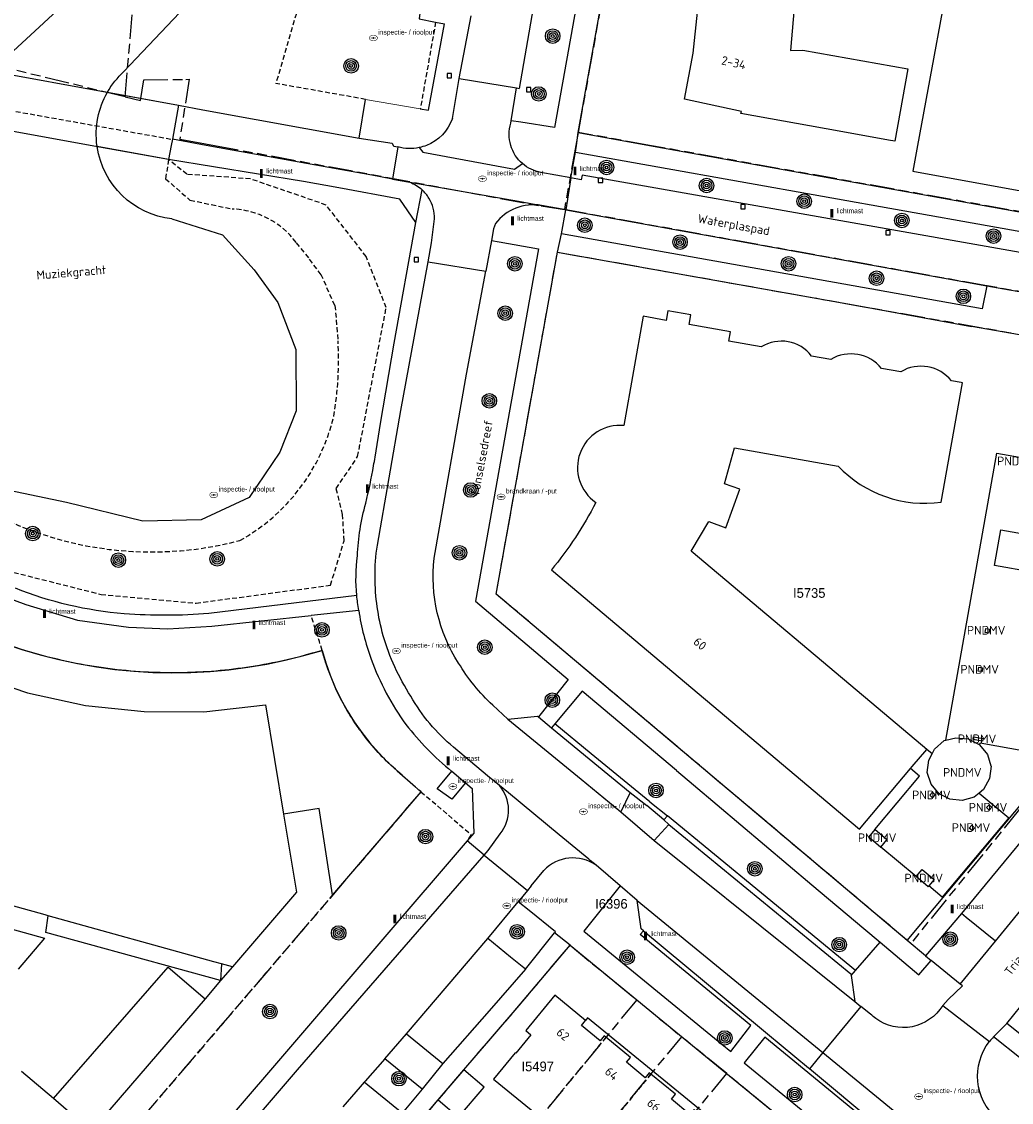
# Model space of a CAD drawing. Extents: x 168491 to 169507, y 481494 to 482503.
# Tile 80 of 108: x 169283 to 169385, y 481901 to 482013. Entities that reach past the tile are written whole.
import ezdxf
from ezdxf.enums import TextEntityAlignment as Align

# ---------------------------------------------------------------- set-up
doc = ezdxf.new("R2010")
doc.units = 0
doc.header["$LTSCALE"] = 0.5
doc.linetypes.add('KAD', pattern=[12, 5, -1, 2, -1, 2, -1])
doc.linetypes.add('STIPPELFIJN', pattern=[1.5, 1, -0.5])
doc.layers.get('0').update_dxf_attribs({"linetype": 'CONTINUOUS'})
for name, color, linetype in [('G01', 3, 'KAD'), ('G_BTD', 3, 'CONTINUOUS'), ('G_GBIP1', 7, 'CONTINUOUS'), ('G_OBDP1', 7, 'CONTINUOUS'), ('G_PNDMV', 1, 'CONTINUOUS'), ('G_WGD', 2, 'CONTINUOUS'), ('G_WTD', 4, 'CONTINUOUS'), ('LSHD', 7, 'CONTINUOUS'), ('NAR', 7, 'CONTINUOUS'), ('ORL', 7, 'CONTINUOUS'), ('PNDMV', 7, 'CONTINUOUS'), ('PPAL', 7, 'CONTINUOUS'), ('PPUT', 7, 'CONTINUOUS'), ('PVGO', 7, 'CONTINUOUS'), ('Q23', 4, 'CONTINUOUS'), ('Z01', 2, 'CONTINUOUS')]:
    doc.layers.add(name, color=color, linetype=linetype)
doc.layers.add('PND', color=8, linetype='CONTINUOUS', lineweight=25)
doc.styles.add('ISO', font='isocpeur.ttf', dxfattribs={"height": 1})

# ---------------------------------------------------------------- blocks, each defined once
blk = doc.blocks.new('BOOM')
at = {"color": 0}
for radius in [0.75, 0.55, 0.35, 0.15]:
    blk.add_circle((0, 0), radius, dxfattribs=at)
blk = doc.blocks.new('PAAL')
at = {"linetype": 'ByBlock', "lineweight": -2}
h = blk.add_hatch(color=0, dxfattribs=at)
h.dxf.hatch_style = 1
h.paths.add_polyline_path([(0.15, 0.8), (-0.15, 0.8), (-0.15, -0.1), (0, -0.1, -0.414214), (-0.1, 0, -1), (0.1, 0, -0.414214), (0, -0.1), (0.15, -0.1)])
at = {"linetype": 'ByBlock', "lineweight": -2, "true_color": 0x681648}
h = blk.add_hatch(color=219, dxfattribs=at)
h.dxf.hatch_style = 1
h.paths.add_polyline_path([(-0.1, 0, 1), (0.1, 0, 1)])
at = {"color": 0, "linetype": 'ByBlock', "lineweight": -2}
blk.add_attdef('PAAL', (0.5, 0.35), '', height=0.5, dxfattribs=at)
blk = doc.blocks.new('put')
at = {"linetype": 'ByBlock', "lineweight": -2}
h = blk.add_hatch(color=0, dxfattribs=at)
h.dxf.hatch_style = 1
edge = h.paths.add_edge_path()
edge.add_spline(control_points=[(0.44, 0), (0.44, 0.04), (0.43, 0.09), (0.36, 0.2), (0.28, 0.26), (0.09, 0.32), (-0.02, 0.33), (-0.22, 0.29), (-0.31, 0.24), (-0.42, 0.12), (-0.44, 0.06), (-0.44, -0.06), (-0.42, -0.12), (-0.33, -0.22), (-0.28, -0.26), (-0.1, -0.33), (0.04, -0.33), (0.27, -0.27), (0.37, -0.2), (0.43, -0.08), (0.44, -0.04), (0.44, 0)], knot_values=[0, 0, 0, 0, 0.380029, 0.380029, 1.118666, 1.118666, 1.857303, 1.857303, 2.59594, 2.59594, 3.13294, 3.13294, 3.66994, 3.66994, 4.20694, 4.20694, 5.079565, 5.079565, 5.952189, 5.952189, 6.283185, 6.283185, 6.283185, 6.283185], degree=3, periodic=0)
edge = h.paths.add_edge_path(flags=16)
edge.add_ellipse((0, 0), major_axis=(0.392, 0), ratio=0.689655, start_angle=0, end_angle=360)
h = blk.add_hatch(color=0, dxfattribs=at)
h.dxf.hatch_style = 1
h.paths.add_polyline_path([(-0.1, 0, -0.096396), (-0.09, 0.04), (-0.25, 0.04, 1), (-0.25, -0.04), (-0.09, -0.04, -0.096396)])
at = {"linetype": 'ByBlock', "lineweight": -2, "true_color": 0x681648}
h = blk.add_hatch(color=219, dxfattribs=at)
h.dxf.hatch_style = 1
h.paths.add_polyline_path([(0.1, 0, 1), (-0.1, 0, 1)])
at = {"linetype": 'ByBlock', "lineweight": -2}
h = blk.add_hatch(color=0, dxfattribs=at)
h.dxf.hatch_style = 1
h.paths.add_polyline_path([(0.25, 0.04), (0.09, 0.04, -0.096396), (0.1, 0, -0.096396), (0.09, -0.04), (0.25, -0.04, 1)])
at = {"color": 0, "linetype": 'ByBlock', "lineweight": -2}
blk.add_attdef('PUT', (0.5, 0.35), '', height=0.5, dxfattribs=at)
blk = doc.blocks.new('Q23')
for p, q in [((0.22, 0.22), (-0.23, 0.22)), ((-0.23, 0.22), (-0.23, -0.23)), ((0.22, -0.23), (0.22, 0.22)), ((-0.23, -0.23), (0.22, -0.23))]:
    blk.add_line(p, q)

msp = doc.modelspace()

# ---------------------------------------------------------------- linework, layer by layer
at = {"layer": 'G01'}
for p, q in [((169339.947, 482001.323), (169339.7107, 482000)), ((169339.7107, 482000), (169338.527, 481993.372)), ((169345.987, 481911.817), (169329.343, 481891.6)), ((169345.987, 481911.817), (169350.626, 481908.013)), ((169333.904, 481887.699), (169350.626, 481908.013)), ((169355.267, 481904.208), (169350.626, 481908.013)), ((169338.464, 481883.799), (169355.267, 481904.208)), ((169359.906, 481900.403), (169355.267, 481904.208))]:
    msp.add_line(p, q, dxfattribs=at)
for points in [[(169293.214, 482005.006), (169294.485, 482020.094), (169295.9, 482036.89), (169327.33, 482034.24), (169416.168, 482157.446), (169457.25, 482214.42)], [(169359.216, 482048.188), (169353.02, 482041.4), (169352.457, 482040.777), (169345.65, 482033.247), (169339.947, 482001.323)], [(169293.214, 482005.006), (169268.009, 482011.112), (169236.852, 482016.217), (169237.824, 482021.346), (169226.105, 482022.625)], [(169293.214, 482005.006), (169294.787, 482004.625), (169295.126, 482006.751), (169299.457, 482006.814), (169299.817, 482006.819), (169298.843, 482000.655), (169300.571, 482000.343), (169302.4209, 482000)], [(169347.322, 482000), (169339.947, 482001.323)], [(169302.4209, 482000), (169336.145, 481993.747), (169338.527, 481993.372)], [(169390.255, 481992.298), (169347.322, 482000)], [(169445.888, 481907.052), (169457.004, 481968.025), (169454.654, 481968.699), (169451.77, 481969.525), (169420.225, 481978.564), (169393.418, 481983.488), (169391.417, 481983.854), (169390.23, 481984.072), (169387.568, 481984.559), (169382.092, 481985.5), (169338.66, 481993.351), (169338.527, 481993.372)], [(169280.671, 481948.605), (169282.545, 481947.976), (169284.441, 481947.417), (169286.358, 481946.932), (169288.291, 481946.52), (169290.239, 481946.181), (169292.152, 481945.922), (169294.108, 481945.731), (169296.071, 481945.615), (169298.036, 481945.572), (169300.001, 481945.604), (169301.964, 481945.71), (169303.922, 481945.89), (169305.871, 481946.145), (169307.809, 481946.472), (169309.733, 481946.873), (169311.641, 481947.346), (169313.53, 481947.891), (169313.912, 481946.594), (169314.364, 481945.32), (169314.885, 481944.073), (169315.471, 481942.855), (169316.123, 481941.671), (169316.838, 481940.523), (169317.614, 481939.416), (169318.448, 481938.353), (169319.339, 481937.336), (169320.284, 481936.369), (169321.279, 481935.454), (169323.737, 481933.316), (169290.388, 481894.32)], [(169322.215, 481897.697), (169322.708, 481898.24), (169333.226, 481910.506), (169339.115, 481917.452), (169345.987, 481911.817)]]:
    msp.add_lwpolyline(points, dxfattribs=at)
msp.add_lwpolyline([(169337.807, 481988.983), (169391.276, 481979.462), (169393.195, 481979.12), (169393.754, 481979.021), (169396.753, 481978.487), (169389.24, 481936.157), (169374.263, 481917.64), (169372.12, 481919.446), (169363.917, 481926.36), (169346.287, 481941.22), (169331.489, 481953.693)], close=True, dxfattribs=at)
at = {"layer": 'G_BTD', "linetype": 'STIPPELFIJN', "lineweight": -3, "transparency": 33554687}
for points in [[(169320.81, 482024.035), (169314.237, 482025.133), (169308.76, 482006.389)], [(169325.24, 482012.714), (169323.659, 482003.784)], [(169318.012, 482004.745), (169308.76, 482006.389)], [(169261.6767, 482000), (169259.668, 481998.163), (169254.752, 481991.102), (169256.683, 481981.954), (169261.467, 481972.324), (169266.44, 481966.305), (169273.901, 481959.384), (169280.264, 481956.308), (169290.723, 481953.667), (169300.524, 481952.764), (169314.395, 481954.613)], [(169297.697, 481998.529), (169297.377, 481996.555), (169299.893, 481994.35), (169304.25, 481993.433)], [(169314.395, 481954.613), (169315.796, 481959.197), (169315.649, 481961.893), (169314.985, 481964.59), (169317.197, 481967.893), (169320.146, 481983.262), (169318.082, 481988.519), (169313.953, 481993.844), (169306.138, 481996.541), (169299.576, 481997.013), (169297.697, 481998.529)], [(169314.853, 481983.48), (169313.431, 481986.643), (169312.147, 481988.385), (169310.863, 481989.99)], [(169314.853, 481983.48), (169315.174, 481979.813)], [(169323.727, 481933.304), (169328.895, 481928.884), (169328.509, 481928.227)], [(169314.613, 481922.647), (169290.388, 481894.32)]]:
    msp.add_lwpolyline(points, dxfattribs=at)
at = {"layer": 'G_BTD', "linetype": 'Continuous', "lineweight": 25, "transparency": 33554687}
for points in [[(169291.377, 482005.479), (169298.716, 482004.149)], [(169297.697, 481998.529), (169290.319, 481999.867)], [(169297.697, 481998.529), (169290.319, 481999.867)], [(169328.311, 481934.213), (169326.898, 481932.538), (169325.409, 481933.584), (169326.896, 481935.407)], [(169323.727, 481933.304), (169321.794, 481935.006)], [(169323.727, 481933.304), (169314.613, 481922.647)], [(169314.613, 481922.647), (169313.215, 481931.585), (169309.56, 481930.983)]]:
    msp.add_lwpolyline(points, dxfattribs=at)
at = {"layer": 'G_BTD', "linetype": 'STIPPELFIJN', "lineweight": -3, "transparency": 33554687}
for points in [[(169304.25, 481993.433, -0.22491009), (169310.863, 481989.99)], [(169315.174, 481979.813, -0.05693385), (169314.728, 481972.05)], [(169314.728, 481972.05, -0.21070879), (169305.046, 481959.221)], [(169305.046, 481959.221, -0.28136637), (169269.228, 481969.983)], [(169312.391, 481951.49, -0.00636837), (169313.53, 481947.891)]]:
    msp.add_lwpolyline(points, format="xyb", dxfattribs=at)
at = {"layer": 'G_BTD', "linetype": 'Continuous', "lineweight": 25, "transparency": 33554687}
for points in [[(169287.679, 481946.643, -0.03811476), (169280.048, 481948.834)], [(169313.53, 481947.891, -0.02324467), (169308.873, 481946.685)], [(169313.945, 481946.496, 0.0021716), (169313.53, 481947.891)], [(169295.22, 481945.656, -0.03674524), (169287.679, 481946.643)], [(169308.873, 481946.685, -0.03510609), (169301.666, 481945.69)], [(169315.693, 481942.434, -0.04436147), (169313.945, 481946.496)], [(169301.666, 481945.69, -0.03102777), (169295.22, 481945.656)], [(169318.294, 481938.541, -0.04685719), (169315.693, 481942.434)], [(169321.794, 481935.006, -0.04790428), (169318.294, 481938.541)]]:
    msp.add_lwpolyline(points, format="xyb", dxfattribs=at)
at = {"layer": 'G_GBIP1', "linetype": 'Continuous', "lineweight": 25, "transparency": 33554687}
for points in [[(169372.705, 481883.429), (169372.99, 481883.776), (169340.917, 481909.965), (169340.703, 481909.691)], [(169325.495, 481901.491), (169328.167, 481904.607)], [(169327.588, 481899.714), (169330.236, 481902.832), (169328.167, 481904.607)]]:
    msp.add_lwpolyline(points, dxfattribs=at)
at = {"layer": 'G_OBDP1', "linetype": 'Continuous', "lineweight": 25, "transparency": 33554687}
for points in [[(169272.248, 482008.948), (169298.716, 482004.149)], [(169289.584, 482000), (169271.229, 482003.328)], [(169298.716, 482004.149), (169298.077, 482000.626)], [(169297.697, 481998.529), (169289.584, 482000)], [(169297.9636, 482000), (169297.697, 481998.529)], [(169298.077, 482000.626), (169297.9636, 482000)]]:
    msp.add_lwpolyline(points, dxfattribs=at)
at = {"layer": 'G_PNDMV', "linetype": 'Continuous', "lineweight": 25, "transparency": 33554687}
for points in [[(169362.522, 482017.43), (169361.836, 482009.803), (169363.113, 482009.814), (169373.947, 482007.889), (169372.609, 482000.429), (169371.957, 482000.547), (169366.883, 482001.462), (169356.737, 482003.292), (169356.781, 482003.492), (169350.92, 482004.767), (169351.795, 482009.505), (169352.256, 482013.732)], [(169358.828, 481979.194), (169355.493, 481979.788), (169355.669, 481980.755), (169351.404, 481981.519), (169351.576, 481982.505), (169349.213, 481982.915), (169349.01, 481981.933), (169346.664, 481982.375), (169344.654, 481971.087)], [(169245.567, 481978.31), (169245.6, 481978.274), (169247.132, 481974.354), (169249.964, 481968.918), (169253.375, 481963.831), (169257.307, 481959.163), (169259.509, 481957.056), (169261.709, 481954.951), (169266.569, 481951.228), (169271.806, 481948.07), (169277.349, 481945.483), (169283.132, 481943.52), (169289.122, 481942.206), (169295.186, 481941.565), (169301.312, 481941.562), (169307.701, 481942.271), (169309.56, 481930.983)], [(169366.006, 481977.909), (169364.033, 481978.259)], [(169373.231, 481976.637), (169371.253, 481976.978)], [(169377.408, 481963.193), (169379.601, 481975.502), (169379.444, 481975.529)], [(169379.444, 481975.529), (169378.456, 481975.696)], [(169375.903, 481937.673), (169372.218, 481940.786), (169351.603, 481958.13), (169353.415, 481961.179), (169355.189, 481960.547), (169356.61, 481964.511), (169355.048, 481965.071), (169356.076, 481968.79), (169366.775, 481966.896)], [(169391.331, 481958.958), (169390.686, 481955.274), (169382.914, 481956.635), (169383.559, 481960.319), (169391.331, 481958.958)], [(169337.179, 481956.192), (169368.977, 481929.437), (169374.228, 481935.691)], [(169382.328, 481949.671), (169381.934, 481949.739), (169382.001, 481950.132), (169382.396, 481950.064), (169382.328, 481949.671)], [(169381.609, 481945.691), (169381.214, 481945.752), (169381.274, 481946.14), (169381.669, 481946.079), (169381.609, 481945.691)], [(169376.46, 481937.202), (169376.72, 481937.688), (169377.715, 481938.582), (169377.866, 481938.619)], [(169377.866, 481938.619), (169378.916, 481938.879), (169380.164, 481938.771), (169381.304, 481938.16)], [(169380.683, 481938.695), (169380.733, 481938.975), (169381.739, 481938.795), (169381.671, 481938.517), (169380.683, 481938.695)], [(169374.228, 481935.691), (169374.396, 481935.891), (169375.903, 481937.673)], [(169381.304, 481938.16), (169381.358, 481938.131), (169382.163, 481937.137), (169382.535, 481935.977), (169382.551, 481935.925), (169382.388, 481934.65), (169381.778, 481933.534), (169381.3, 481933.159)], [(169381.3, 481933.159), (169380.786, 481932.757), (169379.565, 481932.389), (169378.297, 481932.52), (169377.176, 481933.095), (169376.366, 481934.076), (169375.965, 481935.297), (169376.117, 481936.561), (169376.46, 481937.202)], [(169376.783, 481932.983), (169376.516, 481932.684), (169376.221, 481932.948), (169376.487, 481933.246), (169376.783, 481932.983)], [(169382.627, 481931.707), (169382.358, 481931.411), (169382.072, 481931.67), (169382.341, 481931.966), (169382.627, 481931.707)], [(169309.56, 481930.983), (169310.885, 481922.932), (169304.274, 481915.222)], [(169380.847, 481929.588), (169380.581, 481929.289), (169380.285, 481929.552), (169380.551, 481929.851), (169380.847, 481929.588)], [(169370.545, 481929.391), (169369.916, 481928.637), (169371.171, 481927.596)], [(169371.171, 481927.596), (169371.796, 481928.35), (169370.545, 481929.391)], [(169374.82, 481924.542), (169375.451, 481925.286), (169376.689, 481924.235), (169376.125, 481923.579)], [(169285.259, 481920.507), (169284.945, 481920.594), (169269.422, 481924.908), (169267.912, 481921.215)], [(169376.125, 481923.579), (169376.053, 481923.495), (169374.82, 481924.542)], [(169303.144, 481915.536), (169302.372, 481915.751), (169285.259, 481920.507)], [(169304.274, 481915.222), (169303.144, 481915.536)], [(169340.703, 481909.691), (169337.531, 481912.294), (169334.551, 481908.658), (169335.071, 481908.222), (169333.501, 481906.318), (169333.447, 481906.363), (169331.211, 481903.647), (169336.015, 481899.705)], [(169342.812, 481907.96), (169342.621, 481908.117), (169342.204, 481907.612), (169340.277, 481909.182), (169340.703, 481909.691)], [(169347.449, 481904.154), (169347.279, 481904.294), (169346.862, 481903.788), (169344.916, 481905.386), (169345.339, 481905.886), (169342.812, 481907.96)], [(169352.089, 481900.348), (169351.897, 481900.505), (169351.482, 481899.998), (169349.559, 481901.586), (169349.982, 481902.077), (169347.449, 481904.154)], [(169322.708, 481898.24), (169325.495, 481901.491)], [(169325.495, 481901.491), (169327.588, 481899.714)]]:
    msp.add_lwpolyline(points, dxfattribs=at)
for points in [[(169364.033, 481978.259, 0.38672329), (169358.828, 481979.194)], [(169371.253, 481976.978, 0.37259764), (169366.006, 481977.909)], [(169378.456, 481975.696, 0.37456391), (169373.231, 481976.637)], [(169344.654, 481971.087, 0.77449329), (169341.766, 481963.157)], [(169366.775, 481966.896, 0.24313326), (169377.408, 481963.193)], [(169341.766, 481963.157, -0.05404309), (169337.179, 481956.192)]]:
    msp.add_lwpolyline(points, format="xyb", dxfattribs=at)
at = {"layer": 'G_PNDMV', "linetype": 'STIPPELFIJN', "lineweight": -3, "transparency": 33554687}
for points in [[(169342.812, 481907.96), (169336.015, 481899.705)], [(169347.449, 481904.154), (169340.654, 481895.898)]]:
    msp.add_lwpolyline(points, dxfattribs=at)
at = {"layer": 'G_WGD', "linetype": 'Continuous', "lineweight": 25, "transparency": 33554687}
for points in [[(169339.947, 482001.323), (169345.65, 482033.247), (169347.111, 482034.863)], [(169338.689, 482030.249), (169342.47, 482029.543), (169337.495, 482001.855), (169334.044, 482002.385)], [(169337.333, 482025.934), (169333.859, 482005.885)], [(169394.698, 482014.992), (169382.212, 482025.603), (169378.98, 482021.831), (169374.97, 482000)], [(169325.452, 482013.912), (169323.676, 482014.186), (169323.528, 482013.048), (169325.24, 482012.714)], [(169323.659, 482003.784), (169324.503, 482003.64), (169326.143, 482012.537)], [(169325.24, 482012.714), (169326.143, 482012.537)], [(169333.049, 482002.547), (169333.598, 482005.927)], [(169333.598, 482005.927), (169333.859, 482005.885)], [(169317.337, 482000.748), (169318.012, 482004.745)], [(169298.716, 482004.149), (169301.239, 482003.663)], [(169301.239, 482003.663), (169317.337, 482000.748)], [(169334.044, 482002.385), (169333.049, 482002.547)], [(169339.947, 482001.323), (169347.322, 482000)], [(169347.322, 482000), (169390.255, 481992.298)], [(169374.97, 482000), (169374.478, 481997.322), (169388.636, 481994.747), (169389.634, 482000)], [(169339.196, 481996.651), (169339.661, 481999.315)], [(169339.661, 481999.315), (169390.644, 481990.214)], [(169315.243, 481995.602), (169311.596, 481996.275), (169297.697, 481998.529)], [(169389.059, 481988.315), (169340.354, 481996.939), (169340.238, 481996.459), (169339.196, 481996.651)], [(169323.212, 481992.038), (169321.547, 481994.44), (169315.243, 481995.602)], [(169338.228, 481990.887), (169338.66, 481993.351)], [(169338.66, 481993.351), (169382.092, 481985.5)], [(169319.569, 481971.305), (169320.954, 481979.573), (169323.212, 481992.038)], [(169330.99, 481990.181), (169331.808, 481990.043), (169335.868, 481989.309), (169329.339, 481952.973), (169338.926, 481944.893), (169335.837, 481941.022)], [(169330.99, 481990.181), (169330.406, 481987.03)], [(169382.092, 481985.5), (169381.639, 481983.139), (169338.228, 481990.887)], [(169373.903, 481917.954), (169366.438, 481924.236), (169331.489, 481953.693), (169337.807, 481988.983)], [(169337.807, 481988.983), (169368.721, 481983.479), (169380.523, 481981.314)], [(169325.091, 481957.387), (169328.433, 481976.382), (169330.406, 481987.03)], [(169254.081, 481981.146), (169255.597, 481977.542), (169257.39, 481973.881), (169259.598, 481970.333), (169261.925, 481967.173), (169264.697, 481964.003), (169268.391, 481960.687), (169271.222, 481958.624), (169274.983, 481956.129), (169279.588, 481953.853), (169282.948, 481952.63), (169288.276, 481950.989), (169293.562, 481950.276), (169297.62, 481950.126), (169302.148, 481950.402), (169312.391, 481951.49)], [(169393.371, 481979.065), (169380.523, 481981.314)], [(169373.903, 481917.954), (169389.227, 481936.298), (169395.918, 481974.321)], [(169318.988, 481967.84), (169319.569, 481971.305)], [(169317.108, 481953.538), (169301.852, 481951.702)], [(169317.302, 481952.011), (169312.391, 481951.49)], [(169350.089, 481935.485), (169340.373, 481943.674), (169337.54, 481940.307)], [(169332.699, 481940.783), (169331.133, 481942.236)], [(169332.699, 481940.783), (169335.75, 481941.094), (169335.837, 481941.022)], [(169347.354, 481932.271), (169341.3, 481937.228), (169337.54, 481940.307)], [(169326.89, 481935.412), (169326.896, 481935.407)], [(169326.896, 481935.407), (169328.311, 481934.213)], [(169350.089, 481935.485), (169351.853, 481933.998)], [(169328.311, 481934.213), (169328.997, 481933.635), (169329.19, 481929.02), (169328.509, 481928.227)], [(169351.853, 481933.998), (169364.067, 481923.704), (169369.42, 481919.193), (169371.101, 481917.776)], [(169347.354, 481932.271), (169349.152, 481930.827)], [(169368.568, 481914.867), (169349.152, 481930.827)], [(169328.509, 481928.227), (169294.093, 481888.137)], [(169344.273, 481923.582), (169340.531, 481918.909)], [(169346.031, 481922.077), (169344.273, 481923.582)], [(169267.164, 481919.325), (169268.655, 481918.056), (169270.395, 481922.231), (169284.877, 481918.18), (169282.18, 481914.994)], [(169330.618, 481918.167), (169333.744, 481921.953)], [(169337.5, 481918.736), (169337.592, 481918.852), (169334.876, 481921.041), (169333.744, 481921.953)], [(169346.683, 481918.943), (169346.432, 481919.152), (169346.031, 481922.077)], [(169379.479, 481920.73), (169375.787, 481916.356)], [(169379.986, 481920.322), (169379.479, 481920.73)], [(169383.011, 481917.889), (169379.986, 481920.322)], [(169334.512, 481914.978), (169337.5, 481918.736)], [(169340.531, 481918.909), (169354.764, 481907.239), (169355.687, 481906.482), (169357.762, 481909.167), (169346.337, 481918.577), (169346.683, 481918.943)], [(169328.167, 481904.607), (169333.226, 481910.506), (169339.115, 481917.452)], [(169334.512, 481914.978), (169332.97, 481916.24), (169330.618, 481918.167)], [(169339.115, 481917.452), (169353.465, 481905.698), (169380.198, 481883.801)], [(169368.568, 481914.867), (169371.101, 481917.776)], [(169379.369, 481913.451), (169383.011, 481917.889)], [(169375.787, 481916.356), (169376.348, 481915.883)], [(169304.274, 481915.222), (169303.063, 481913.813)], [(169379.369, 481913.451), (169376.348, 481915.883)], [(169303.063, 481913.813), (169301.452, 481911.938)], [(169301.452, 481911.938), (169289.716, 481898.283), (169285.804, 481901.631)], [(169319.991, 481905.754), (169322.235, 481908.325)], [(169322.235, 481908.325), (169325.999, 481905.25)], [(169359.205, 481907.973), (169357.082, 481905.337), (169375.85, 481889.948), (169377.951, 481892.569), (169359.205, 481907.973)], [(169323.837, 481902.612), (169319.991, 481905.754)], [(169325.999, 481905.25), (169323.837, 481902.612)], [(169285.804, 481901.631), (169282.528, 481904.435)]]:
    msp.add_lwpolyline(points, dxfattribs=at)
at = {"layer": 'G_WGD', "lineweight": -3, "transparency": 33554687}
for points in [[(169327.653, 482006.893), (169328.891, 482013.38)], [(169326.983, 482002.772), (169327.653, 482006.893)], [(169327.653, 482006.893), (169333.598, 482005.927)], [(169333.006, 482002.28), (169333.049, 482002.547)], [(169339.7586, 482000), (169339.947, 482001.323)], [(169301.5575, 482000), (169298.077, 482000.626)], [(169320.784, 481996.523), (169318.671, 481996.911), (169315.574, 481997.479), (169301.5575, 482000)], [(169317.337, 482000.748), (169320.746, 482000.214)], [(169317.337, 482000.748), (169320.746, 482000.214)], [(169320.746, 482000.214), (169320.8714, 482000)], [(169321.355, 481999.832), (169320.784, 481996.523)], [(169321.355, 481999.832), (169320.784, 481996.523)], [(169320.8714, 482000), (169320.913, 481999.929), (169321.355, 481999.832)], [(169339.661, 481999.315), (169339.7586, 482000)], [(169323.556, 481999.778), (169323.935, 481999.289), (169333.387, 481997.531), (169334.199, 481998.117)], [(169323.556, 481999.778), (169323.935, 481999.289), (169333.387, 481997.531), (169334.199, 481998.117)], [(169320.784, 481996.523), (169322.587, 481996.193)], [(169339.196, 481996.651), (169336.11, 481997.208)], [(169339.196, 481996.651), (169338.66, 481993.351)], [(169322.587, 481996.193), (169333.795, 481994.228), (169336.156, 481993.804)], [(169323.212, 481992.038), (169323.848, 481995.414)], [(169338.66, 481993.351), (169336.156, 481993.804)], [(169324.463, 481987.997), (169324.821, 481989.942), (169325.119, 481992.403)], [(169331.403, 481991.923), (169331.215, 481991.397), (169330.99, 481990.181)], [(169337.807, 481988.983), (169338.228, 481990.887)], [(169319.246, 481958.759), (169321.64, 481972.634), (169324.463, 481987.997)], [(169324.463, 481987.997), (169330.406, 481987.03)], [(169382.092, 481985.5), (169387.568, 481984.559), (169393.418, 481983.488)], [(169332.699, 481940.783), (169340.254, 481934.592), (169344.361, 481931.226)], [(169335.837, 481941.022), (169337.197, 481939.899)], [(169337.54, 481940.307), (169337.197, 481939.899)], [(169337.197, 481939.899), (169341.085, 481936.687), (169345.298, 481933.207)], [(169331.817, 481933.955), (169330.602, 481934.958), (169327.089, 481937.898)], [(169394.242, 481931.628), (169390.753, 481934.37), (169379.479, 481920.73)], [(169332.742, 481933.192), (169331.817, 481933.955)], [(169341.045, 481926.339), (169337.982, 481928.868), (169332.742, 481933.192)], [(169345.298, 481933.207), (169344.361, 481931.226)], [(169345.298, 481933.207), (169347.025, 481931.884)], [(169348.797, 481930.409), (169347.025, 481931.884)], [(169344.361, 481931.226), (169347.798, 481928.274)], [(169348.797, 481930.409), (169349.152, 481930.827)], [(169383.011, 481917.889), (169394.242, 481931.628)], [(169347.798, 481928.274), (169349.316, 481929.904)], [(169349.316, 481929.904), (169348.797, 481930.409)], [(169349.316, 481929.904), (169368.084, 481914.496), (169368.106, 481914.337)], [(169330.645, 481927.231), (169331.912, 481928.964)], [(169330.231, 481926.754), (169328.509, 481928.227)], [(169347.798, 481928.274), (169362.527, 481916.446), (169368.473, 481911.671)], [(169295.767, 481886.813), (169310.993, 481904.588), (169330.231, 481926.754)], [(169330.231, 481926.754), (169330.645, 481927.231)], [(169330.231, 481926.754), (169334.713, 481923.126)], [(169341.786, 481925.71), (169341.19, 481926.22), (169341.045, 481926.339)], [(169335.099, 481923.593), (169336.408, 481925.181)], [(169344.273, 481923.582), (169341.786, 481925.71)], [(169334.713, 481923.126), (169333.744, 481921.953)], [(169335.099, 481923.593), (169334.713, 481923.126)], [(169346.031, 481922.077), (169358.596, 481911.784), (169365.19, 481906.383)], [(169339.115, 481917.452), (169337.5, 481918.736)], [(169346.683, 481918.943), (169357.234, 481910.168), (169358.027, 481909.509), (169359.473, 481908.306), (169363.698, 481904.793), (169363.807, 481904.702)], [(169322.235, 481908.325), (169330.618, 481918.167)], [(169371.101, 481917.776), (169375.091, 481914.413), (169376.348, 481915.883)], [(169375.787, 481916.356), (169373.903, 481917.954)], [(169285.804, 481901.631), (169297.641, 481915.214), (169301.452, 481911.938)], [(169384.154, 481909.373), (169389.225, 481915.63)], [(169334.512, 481914.978), (169330.774, 481910.707), (169325.999, 481905.25)], [(169368.106, 481914.337), (169368.568, 481914.867)], [(169368.106, 481914.337), (169368.473, 481911.671)], [(169377.554, 481911.236), (169378.108, 481911.87), (169379.592, 481913.271), (169379.369, 481913.451)], [(169369.117, 481911.154), (169365.19, 481906.383)], [(169368.473, 481911.671), (169369.117, 481911.154)], [(169370.11, 481910.356), (169369.117, 481911.154)], [(169377.554, 481911.236), (169382.383, 481907.538)], [(169384.154, 481909.373), (169382.783, 481907.997)], [(169386.188, 481907.754), (169384.154, 481909.373)], [(169391.347, 481901.184), (169382.783, 481907.997)], [(169365.19, 481906.383), (169363.807, 481904.702)], [(169365.19, 481906.383), (169383.522, 481891.367)], [(169319.991, 481905.754), (169317.964, 481903.433), (169317.879, 481903.335)], [(169380.769, 481890.869), (169379.659, 481891.484), (169378.114, 481892.773), (169363.807, 481904.702)], [(169317.879, 481903.335), (169317.444, 481902.837), (169315.651, 481900.784)], [(169323.837, 481902.612), (169321.802, 481900.129), (169317.879, 481903.335)]]:
    msp.add_lwpolyline(points, dxfattribs=at)
at = {"layer": 'G_WGD', "linetype": 'STIPPELFIJN', "lineweight": -3, "transparency": 33554687}
msp.add_lwpolyline([(169271.594, 482005.342), (169298.077, 482000.626)], dxfattribs=at)
at = {"layer": 'G_WGD', "lineweight": -3, "transparency": 33554687}
for points in [[(169326.983, 482002.772, -0.2154575), (169324.2902, 482000, -0.2154575)], [(169332.9901, 482000, -0.14686757), (169333.006, 482002.28)], [(169323.556, 481999.778, -0.11904318), (169321.355, 481999.832)], [(169323.556, 481999.778, -0.11904318), (169321.355, 481999.832)], [(169324.2902, 482000, -0.04093309), (169323.556, 481999.778)], [(169334.199, 481998.117, -0.14402056), (169332.9901, 482000, -0.14402056)], [(169336.11, 481997.208, -0.13549099), (169334.199, 481998.117)], [(169322.587, 481996.193, -0.09604445), (169323.848, 481995.414)], [(169324.554, 481994.552, 0.07148245), (169323.848, 481995.414)], [(169325.119, 481992.403, 0.14463084), (169324.554, 481994.552)], [(169336.156, 481993.804, 0.27918055), (169331.403, 481991.923)], [(169318.991, 481955.441, -0.04791538), (169319.246, 481958.759)], [(169319.831, 481949.396, -0.06583265), (169318.991, 481955.441)], [(169317.188, 481952.838, -0.00846093), (169317.108, 481953.538)], [(169317.302, 481952.011, -0.00728342), (169317.188, 481952.838)], [(169322.682, 481943.155, -0.07128548), (169319.831, 481949.396)], [(169327.089, 481937.898, -0.09125232), (169322.682, 481943.155)], [(169331.912, 481928.964, 0.35970563), (169331.817, 481933.955)], [(169341.786, 481925.71, 0.3730253), (169336.408, 481925.181)], [(169377.554, 481911.236, -0.43702329), (169370.657, 481909.89)], [(169370.657, 481909.89, -0.03652842), (169370.11, 481910.356)], [(169383.157, 481899.568, -0.40025343), (169382.383, 481907.538)], [(169382.783, 481907.997, 0.02672919), (169382.383, 481907.538)]]:
    msp.add_lwpolyline(points, format="xyb", dxfattribs=at)
at = {"layer": 'G_WGD', "linetype": 'Continuous', "lineweight": 25, "transparency": 33554687}
for points in [[(169318.844, 481966.947, 0.00454176), (169318.988, 481967.84)], [(169318.029, 481963.069, 0.0188583), (169318.844, 481966.947)], [(169317.171, 481957.638, -0.05672117), (169318.029, 481963.069)], [(169317.108, 481953.538, -0.05536777), (169317.171, 481957.638)], [(169327.606, 481946.577, -0.17252745), (169325.091, 481957.387)], [(169293.103, 481951.669, -0.07443638), (169281.883, 481954.292)], [(169317.302, 481952.011, 0.04875), (169318.589, 481946.984)], [(169301.852, 481951.702, -0.04103311), (169293.103, 481951.669)], [(169318.589, 481946.984, 0.07030356), (169322.178, 481940.23)], [(169331.133, 481942.236, -0.07089769), (169327.606, 481946.577)], [(169322.178, 481940.23, 0.05603365), (169326.89, 481935.412)]]:
    msp.add_lwpolyline(points, format="xyb", dxfattribs=at)
at = {"layer": 'G_WTD', "linetype": 'Continuous', "lineweight": 25, "transparency": 33554687}
for points in [[(169279.403, 482007.651), (169290.203, 482017.65), (169292.814, 482020.002), (169298.483, 482025.283), (169301.722, 482028.374), (169304.932, 482031.679)], [(169293.089, 482007.621), (169309.015, 482024.467), (169311.961, 482027.451), (169313.945, 482030.03)], [(169290.301, 482000), (169290.31, 481999.933), (169290.319, 481999.867)], [(169290.301, 482000), (169290.31, 481999.933), (169290.319, 481999.867)], [(169298.03, 481992.408), (169303.24, 481990.767), (169306.517, 481987.163), (169308.974, 481983.792), (169310.818, 481978.924), (169310.869, 481972.605), (169309.179, 481968.345), (169306.005, 481963.664), (169301.039, 481961.37), (169295.048, 481961.23), (169287.164, 481963.149), (169279.728, 481964.686)]]:
    msp.add_lwpolyline(points, dxfattribs=at)
for points in [[(169291.377, 482005.479, -0.07836887), (169293.089, 482007.621)], [(169290.301, 482000, -0.16314882), (169291.377, 482005.479)], [(169290.301, 482000, -0.16314882), (169291.377, 482005.479)], [(169298.03, 481992.408, -0.34093615), (169290.319, 481999.867)], [(169298.03, 481992.408, -0.34093615), (169290.319, 481999.867)]]:
    msp.add_lwpolyline(points, format="xyb", dxfattribs=at)
at = {"layer": 'LSHD', "linetype": 'Continuous', "lineweight": 13, "transparency": 33554687}
for points in [[(169279.403, 482007.651), (169290.203, 482017.65), (169292.814, 482020.002), (169298.483, 482025.283), (169301.722, 482028.374), (169304.932, 482031.679)], [(169293.089, 482007.621), (169309.015, 482024.467), (169311.961, 482027.451), (169313.945, 482030.03)], [(169318.012, 482004.745), (169323.659, 482003.784)]]:
    msp.add_lwpolyline(points, dxfattribs=at)
for points in [[(169291.377, 482005.479, -0.07836887), (169293.089, 482007.621)], [(169298.03, 481992.408, -0.34093615), (169290.319, 481999.867)], [(169298.03, 481992.408, -0.34093615), (169290.319, 481999.867)]]:
    msp.add_lwpolyline(points, format="xyb", dxfattribs=at)
at = {"layer": 'PND', "linetype": 'Continuous', "lineweight": 25, "transparency": 33554687}
for points in [[(169377.866, 481938.619), (169383.122, 481968.244), (169394.446, 481966.25), (169389.252, 481936.908), (169381.414, 481938.296), (169381.304, 481938.16)], [(169376.46, 481937.202), (169375.903, 481937.673)], [(169370.545, 481929.391), (169375.158, 481934.913), (169374.228, 481935.691)], [(169381.3, 481933.159), (169384.368, 481930.591), (169377.487, 481922.427), (169376.125, 481923.579)], [(169374.82, 481924.542), (169371.171, 481927.596)], [(169303.063, 481913.813), (169285.035, 481918.788), (169285.259, 481920.507)], [(169303.144, 481915.536), (169303.063, 481913.813)]]:
    msp.add_lwpolyline(points, dxfattribs=at)

# ---------------------------------------------------------------- block references
at = {"layer": 'PPAL', "linetype": 'Continuous', "lineweight": 13, "transparency": 33554687}
for p in [(169307.261, 481996.748), (169339.616, 481997.006), (169366.109, 481992.646), (169333.172, 481991.863), (169318.191, 481964.215), (169284.88, 481951.32), (169306.504, 481950.156), (169326.538, 481936.141), (169321.022, 481919.825), (169378.521, 481920.848), (169346.902, 481918.059)]:
    msp.add_blockref('PAAL', p, dxfattribs=at).add_auto_attribs({'PAAL': 'lichtmast'})
at = {"layer": 'PPUT', "linetype": 'Continuous', "lineweight": 13, "transparency": 33554687}
for p, values in [((169318.82, 482011.08), {'PUT': 'inspectie- / rioolput'}), ((169330.068, 481996.554), {'PUT': 'inspectie- / rioolput'}), ((169302.35, 481963.93), {'PUT': 'inspectie- / rioolput'}), ((169331.99, 481963.73), {'PUT': 'brandkraan / -put'}), ((169321.19, 481947.82), {'PUT': 'inspectie- / rioolput'}), ((169327.019, 481933.847), {'PUT': 'inspectie- / rioolput'}), ((169340.483, 481931.249), {'PUT': 'inspectie- / rioolput'}), ((169332.585, 481921.526), {'PUT': 'inspectie- / rioolput'}), ((169375.078, 481901.85), {'PUT': 'inspectie- / rioolput'})]:
    msp.add_blockref('put', p, dxfattribs=at).add_auto_attribs(values)
at = {"layer": 'PVGO', "linetype": 'Continuous', "lineweight": 0, "transparency": 33554687}
for p in [(169337.317, 482011.276), (169316.518, 482008.198), (169335.883, 482005.305), (169342.87, 481997.72), (169353.194, 481995.856), (169363.269, 481994.241), (169340.631, 481991.755), (169373.343, 481992.252), (169382.796, 481990.637), (169350.458, 481990.016), (169333.417, 481987.779), (169361.652, 481987.779), (169370.732, 481986.288), (169379.687, 481984.424), (169332.422, 481982.684), (169330.782, 481973.639), (169328.863, 481964.434), (169283.68, 481959.939), (169327.696, 481957.956), (169292.511, 481957.205), (169302.711, 481957.33), (169313.516, 481950.003), (169330.314, 481948.218), (169337.279, 481942.751), (169347.976, 481933.431), (169324.195, 481928.67), (169358.176, 481925.354), (169333.648, 481918.853), (169315.239, 481918.729), (169378.329, 481918.085), (169366.882, 481917.525), (169344.994, 481916.221), (169308.145, 481910.619), (169355.069, 481907.895), (169321.458, 481903.693), (169362.283, 481902.055)]:
    msp.add_blockref('BOOM', p, dxfattribs=at)
at = {"layer": 'Q23'}
for p in [(169326.647, 482007.192), (169334.849, 482005.759), (169342.254, 481996.384), (169356.963, 481993.687), (169371.905, 481990.998), (169323.266, 481988.222)]:
    msp.add_blockref('Q23', p, dxfattribs=at)

# ---------------------------------------------------------------- texts
at = {"layer": 'NAR', "linetype": 'Continuous', "lineweight": 25, "transparency": 33554687, "style": 'ISO'}
for s, rotation, p in [('2-34', 347.7, (169355.989, 482008.539)), ('60', 319.9, (169352.516, 481948.578)), ('62', 320.5, (169338.384, 481908.264)), ('64', 320.5, (169343.405, 481904.205)), ('66', 320.5, (169347.741, 481900.967))]:
    msp.add_text(s, height=0.9, rotation=rotation, dxfattribs=at).set_placement(p, align=Align.MIDDLE_CENTER)
at = {"layer": 'ORL', "linetype": 'Continuous', "lineweight": 25, "transparency": 33554687, "style": 'ISO'}
for s, rotation, p in [('Waterplaspad', 349.8, (169356.001, 481991.82)), ('Muziekgracht', 4.6, (169287.659, 481986.89)), ('Tonselsedreef', 79.6, (169329.986, 481967.719)), ('Triangelhof', 53, (169386.122, 481917.059))]:
    msp.add_text(s, height=0.9, rotation=rotation, dxfattribs=at).set_placement(p, align=Align.MIDDLE_CENTER)
at = {"layer": 'PNDMV', "linetype": 'Continuous', "lineweight": 25, "transparency": 33554687, "style": 'ISO'}
for p in [(169385.157, 481967.429), (169382.043, 481949.965), (169381.37, 481945.931), (169381.099, 481938.758), (169379.578, 481935.296), (169376.389, 481932.969), (169382.231, 481931.693), (169380.477, 481929.602), (169370.796, 481928.555), (169375.596, 481924.387)]:
    msp.add_text('PNDMV', height=0.9, dxfattribs=at).set_placement(p, align=Align.MIDDLE_CENTER)
at = {"layer": 'Z01', "ltscale": 0.5}
for s, p in [('I5735', (169362.1132, 481953.3115)), ('I6396', (169341.7015, 481921.235)), ('I5497', (169334.101, 481904.4587))]:
    msp.add_text(s, height=1, dxfattribs=at).set_placement(p)

doc.saveas('drawing.dxf')
